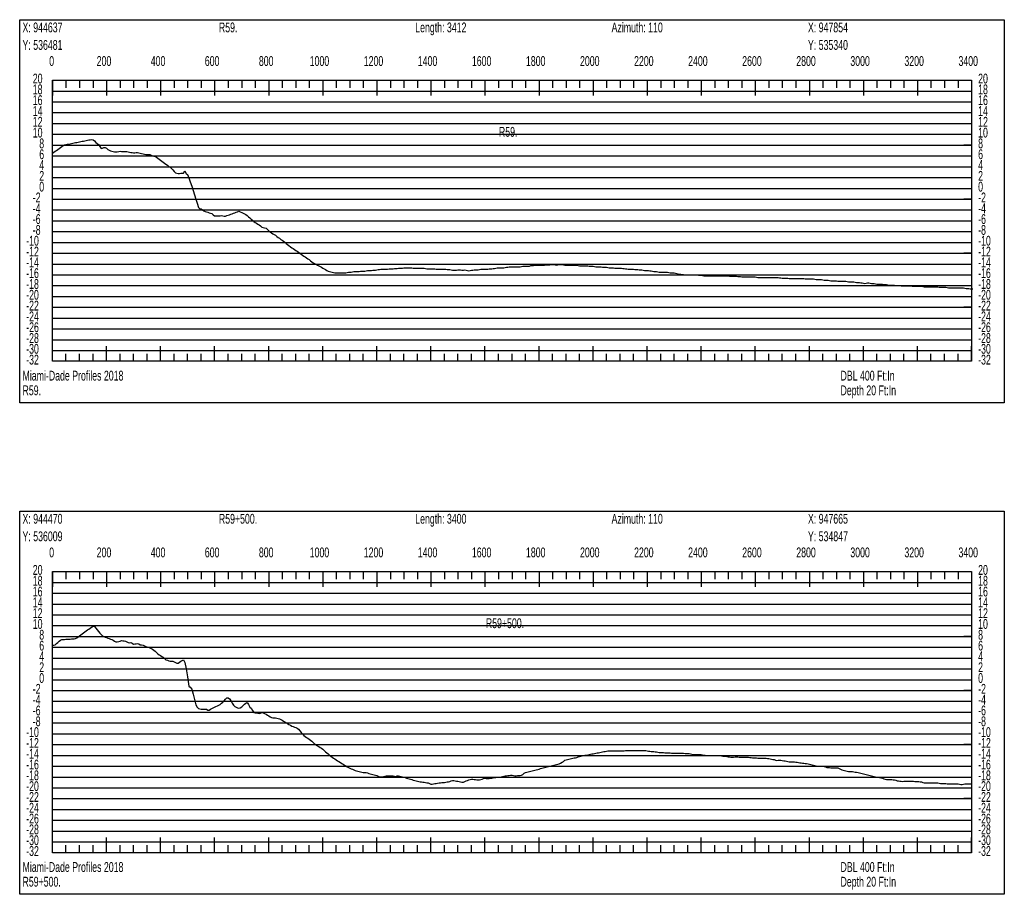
# Model space of a CAD drawing. Header units: feet. Extents: x 1 to 30, y -268 to -1.
# Tile 38 of 94: x 11 to 20, y -159 to -151. Entities that reach past the tile are written whole.
import ezdxf

# ---------------------------------------------------------------- set-up
doc = ezdxf.new("R2010")
doc.units = ezdxf.units.FT
doc.header["$MEASUREMENT"] = 0
doc.layers.add('LABELS', color=7, linetype='Continuous')
doc.layers.add('XSECTION', color=7, linetype='Continuous')

msp = doc.modelspace()

# ---------------------------------------------------------------- linework, layer by layer
at = {"layer": 'XSECTION', "color": 0, "linetype": 'Continuous'}
for points in [[(11.106, -150.985), (20.212, -150.985), (20.212, -154.53), (11.106, -154.53), (11.106, -150.985)], [(11.409, -151.545), (19.909, -151.545), (19.909, -154.145), (11.409, -154.145), (11.409, -151.545)], [(11.409, -151.545), (11.409, -151.686)], [(11.409, -151.545), (11.409, -151.686)], [(11.409, -151.545), (11.409, -151.615)], [(11.409, -151.545), (11.409, -151.615)], [(11.534, -151.545), (11.534, -151.615)], [(11.659, -151.545), (11.659, -151.615)], [(11.784, -151.545), (11.784, -151.615)], [(11.909, -151.545), (11.909, -151.686)], [(11.909, -151.545), (11.909, -151.615)], [(12.034, -151.545), (12.034, -151.615)], [(12.159, -151.545), (12.159, -151.615)], [(12.284, -151.545), (12.284, -151.615)], [(12.409, -151.545), (12.409, -151.686)], [(12.409, -151.545), (12.409, -151.615)], [(12.534, -151.545), (12.534, -151.615)], [(12.659, -151.545), (12.659, -151.615)], [(12.784, -151.545), (12.784, -151.615)], [(12.909, -151.545), (12.909, -151.686)], [(12.909, -151.545), (12.909, -151.615)], [(13.034, -151.545), (13.034, -151.615)], [(13.159, -151.545), (13.159, -151.615)], [(13.284, -151.545), (13.284, -151.615)], [(13.409, -151.545), (13.409, -151.686)], [(13.409, -151.545), (13.409, -151.615)], [(13.534, -151.545), (13.534, -151.615)], [(13.659, -151.545), (13.659, -151.615)], [(13.784, -151.545), (13.784, -151.615)], [(13.909, -151.545), (13.909, -151.686)], [(13.909, -151.545), (13.909, -151.615)], [(14.034, -151.545), (14.034, -151.615)], [(14.159, -151.545), (14.159, -151.615)], [(14.284, -151.545), (14.284, -151.615)], [(14.409, -151.545), (14.409, -151.686)], [(14.409, -151.545), (14.409, -151.615)], [(14.534, -151.545), (14.534, -151.615)], [(14.659, -151.545), (14.659, -151.615)], [(14.784, -151.545), (14.784, -151.615)], [(14.909, -151.545), (14.909, -151.686)], [(14.909, -151.545), (14.909, -151.615)], [(15.034, -151.545), (15.034, -151.615)], [(15.159, -151.545), (15.159, -151.615)], [(15.284, -151.545), (15.284, -151.615)], [(15.409, -151.545), (15.409, -151.686)], [(15.409, -151.545), (15.409, -151.615)], [(15.534, -151.545), (15.534, -151.615)], [(15.659, -151.545), (15.659, -151.615)], [(15.784, -151.545), (15.784, -151.615)], [(15.909, -151.545), (15.909, -151.686)], [(15.909, -151.545), (15.909, -151.615)], [(16.034, -151.545), (16.034, -151.615)], [(16.159, -151.545), (16.159, -151.615)], [(16.284, -151.545), (16.284, -151.615)], [(16.409, -151.545), (16.409, -151.686)], [(16.409, -151.545), (16.409, -151.615)], [(16.534, -151.545), (16.534, -151.615)], [(16.659, -151.545), (16.659, -151.615)], [(16.784, -151.545), (16.784, -151.615)], [(16.909, -151.545), (16.909, -151.686)], [(16.909, -151.545), (16.909, -151.615)], [(17.034, -151.545), (17.034, -151.615)], [(17.159, -151.545), (17.159, -151.615)], [(17.284, -151.545), (17.284, -151.615)], [(17.409, -151.545), (17.409, -151.686)], [(17.409, -151.545), (17.409, -151.615)], [(17.534, -151.545), (17.534, -151.615)], [(17.659, -151.545), (17.659, -151.615)], [(17.784, -151.545), (17.784, -151.615)], [(17.909, -151.545), (17.909, -151.686)], [(17.909, -151.545), (17.909, -151.615)], [(18.034, -151.545), (18.034, -151.615)], [(18.159, -151.545), (18.159, -151.615)], [(18.284, -151.545), (18.284, -151.615)], [(18.409, -151.545), (18.409, -151.686)], [(18.409, -151.545), (18.409, -151.615)], [(18.534, -151.545), (18.534, -151.615)], [(18.659, -151.545), (18.659, -151.615)], [(18.784, -151.545), (18.784, -151.615)], [(18.909, -151.545), (18.909, -151.686)], [(18.909, -151.545), (18.909, -151.615)], [(19.034, -151.545), (19.034, -151.615)], [(19.159, -151.545), (19.159, -151.615)], [(19.284, -151.545), (19.284, -151.615)], [(19.409, -151.545), (19.409, -151.686)], [(19.409, -151.545), (19.409, -151.615)], [(19.534, -151.545), (19.534, -151.615)], [(19.659, -151.545), (19.659, -151.615)], [(19.784, -151.545), (19.784, -151.615)], [(19.909, -151.545), (19.909, -151.686)], [(19.909, -151.545), (19.909, -151.615)], [(11.409, -152.145), (11.479, -152.145)], [(19.909, -152.145), (19.839, -152.145)], [(11.409, -152.645), (11.479, -152.645)], [(19.909, -152.645), (19.839, -152.645)], [(11.409, -153.145), (11.479, -153.145)], [(19.909, -153.145), (19.839, -153.145)], [(11.409, -153.645), (11.479, -153.645)], [(19.909, -153.645), (19.839, -153.645)], [(11.409, -154.145), (11.409, -154.004)], [(11.409, -154.145), (11.409, -154.004)], [(11.909, -154.145), (11.909, -154.004)], [(12.409, -154.145), (12.409, -154.004)], [(12.909, -154.145), (12.909, -154.004)], [(13.409, -154.145), (13.409, -154.004)], [(13.909, -154.145), (13.909, -154.004)], [(14.409, -154.145), (14.409, -154.004)], [(14.909, -154.145), (14.909, -154.004)], [(15.409, -154.145), (15.409, -154.004)], [(15.909, -154.145), (15.909, -154.004)], [(16.409, -154.145), (16.409, -154.004)], [(16.909, -154.145), (16.909, -154.004)], [(17.409, -154.145), (17.409, -154.004)], [(17.909, -154.145), (17.909, -154.004)], [(18.409, -154.145), (18.409, -154.004)], [(18.909, -154.145), (18.909, -154.004)], [(19.409, -154.145), (19.409, -154.004)], [(19.909, -154.145), (19.909, -154.004)], [(11.409, -154.145), (11.409, -154.075)], [(11.409, -154.145), (11.409, -154.075)], [(11.534, -154.145), (11.534, -154.075)], [(11.659, -154.145), (11.659, -154.075)], [(11.784, -154.145), (11.784, -154.075)], [(11.909, -154.145), (11.909, -154.075)], [(12.034, -154.145), (12.034, -154.075)], [(12.159, -154.145), (12.159, -154.075)], [(12.284, -154.145), (12.284, -154.075)], [(12.409, -154.145), (12.409, -154.075)], [(12.534, -154.145), (12.534, -154.075)], [(12.659, -154.145), (12.659, -154.075)], [(12.784, -154.145), (12.784, -154.075)], [(12.909, -154.145), (12.909, -154.075)], [(13.034, -154.145), (13.034, -154.075)], [(13.159, -154.145), (13.159, -154.075)], [(13.284, -154.145), (13.284, -154.075)], [(13.409, -154.145), (13.409, -154.075)], [(13.534, -154.145), (13.534, -154.075)], [(13.659, -154.145), (13.659, -154.075)], [(13.784, -154.145), (13.784, -154.075)], [(13.909, -154.145), (13.909, -154.075)], [(14.034, -154.145), (14.034, -154.075)], [(14.159, -154.145), (14.159, -154.075)], [(14.284, -154.145), (14.284, -154.075)], [(14.409, -154.145), (14.409, -154.075)], [(14.534, -154.145), (14.534, -154.075)], [(14.659, -154.145), (14.659, -154.075)], [(14.784, -154.145), (14.784, -154.075)], [(14.909, -154.145), (14.909, -154.075)], [(15.034, -154.145), (15.034, -154.075)], [(15.159, -154.145), (15.159, -154.075)], [(15.284, -154.145), (15.284, -154.075)], [(15.409, -154.145), (15.409, -154.075)], [(15.534, -154.145), (15.534, -154.075)], [(15.659, -154.145), (15.659, -154.075)], [(15.784, -154.145), (15.784, -154.075)], [(15.909, -154.145), (15.909, -154.075)], [(16.034, -154.145), (16.034, -154.075)], [(16.159, -154.145), (16.159, -154.075)], [(16.284, -154.145), (16.284, -154.075)], [(16.409, -154.145), (16.409, -154.075)], [(16.534, -154.145), (16.534, -154.075)], [(16.659, -154.145), (16.659, -154.075)], [(16.784, -154.145), (16.784, -154.075)], [(16.909, -154.145), (16.909, -154.075)], [(17.034, -154.145), (17.034, -154.075)], [(17.159, -154.145), (17.159, -154.075)], [(17.284, -154.145), (17.284, -154.075)], [(17.409, -154.145), (17.409, -154.075)], [(17.534, -154.145), (17.534, -154.075)], [(17.659, -154.145), (17.659, -154.075)], [(17.784, -154.145), (17.784, -154.075)], [(17.909, -154.145), (17.909, -154.075)], [(18.034, -154.145), (18.034, -154.075)], [(18.159, -154.145), (18.159, -154.075)], [(18.284, -154.145), (18.284, -154.075)], [(18.409, -154.145), (18.409, -154.075)], [(18.534, -154.145), (18.534, -154.075)], [(18.659, -154.145), (18.659, -154.075)], [(18.784, -154.145), (18.784, -154.075)], [(18.909, -154.145), (18.909, -154.075)], [(19.034, -154.145), (19.034, -154.075)], [(19.159, -154.145), (19.159, -154.075)], [(19.284, -154.145), (19.284, -154.075)], [(19.409, -154.145), (19.409, -154.075)], [(19.534, -154.145), (19.534, -154.075)], [(19.659, -154.145), (19.659, -154.075)], [(19.784, -154.145), (19.784, -154.075)], [(19.909, -154.145), (19.909, -154.075)], [(11.106, -155.53), (20.212, -155.53), (20.212, -159.075), (11.106, -159.075), (11.106, -155.53)], [(11.409, -156.09), (19.909, -156.09), (19.909, -158.69), (11.409, -158.69), (11.409, -156.09)], [(11.409, -156.09), (11.409, -156.231)], [(11.409, -156.09), (11.409, -156.231)], [(11.409, -156.09), (11.409, -156.16)], [(11.409, -156.09), (11.409, -156.16)], [(11.534, -156.09), (11.534, -156.16)], [(11.659, -156.09), (11.659, -156.16)], [(11.784, -156.09), (11.784, -156.16)], [(11.909, -156.09), (11.909, -156.231)], [(11.909, -156.09), (11.909, -156.16)], [(12.034, -156.09), (12.034, -156.16)], [(12.159, -156.09), (12.159, -156.16)], [(12.284, -156.09), (12.284, -156.16)], [(12.409, -156.09), (12.409, -156.231)], [(12.409, -156.09), (12.409, -156.16)], [(12.534, -156.09), (12.534, -156.16)], [(12.659, -156.09), (12.659, -156.16)], [(12.784, -156.09), (12.784, -156.16)], [(12.909, -156.09), (12.909, -156.231)], [(12.909, -156.09), (12.909, -156.16)], [(13.034, -156.09), (13.034, -156.16)], [(13.159, -156.09), (13.159, -156.16)], [(13.284, -156.09), (13.284, -156.16)], [(13.409, -156.09), (13.409, -156.231)], [(13.409, -156.09), (13.409, -156.16)], [(13.534, -156.09), (13.534, -156.16)], [(13.659, -156.09), (13.659, -156.16)], [(13.784, -156.09), (13.784, -156.16)], [(13.909, -156.09), (13.909, -156.231)], [(13.909, -156.09), (13.909, -156.16)], [(14.034, -156.09), (14.034, -156.16)], [(14.159, -156.09), (14.159, -156.16)], [(14.284, -156.09), (14.284, -156.16)], [(14.409, -156.09), (14.409, -156.231)], [(14.409, -156.09), (14.409, -156.16)], [(14.534, -156.09), (14.534, -156.16)], [(14.659, -156.09), (14.659, -156.16)], [(14.784, -156.09), (14.784, -156.16)], [(14.909, -156.09), (14.909, -156.231)], [(14.909, -156.09), (14.909, -156.16)], [(15.034, -156.09), (15.034, -156.16)], [(15.159, -156.09), (15.159, -156.16)], [(15.284, -156.09), (15.284, -156.16)], [(15.409, -156.09), (15.409, -156.231)], [(15.409, -156.09), (15.409, -156.16)], [(15.534, -156.09), (15.534, -156.16)], [(15.659, -156.09), (15.659, -156.16)], [(15.784, -156.09), (15.784, -156.16)], [(15.909, -156.09), (15.909, -156.231)], [(15.909, -156.09), (15.909, -156.16)], [(16.034, -156.09), (16.034, -156.16)], [(16.159, -156.09), (16.159, -156.16)], [(16.284, -156.09), (16.284, -156.16)], [(16.409, -156.09), (16.409, -156.231)], [(16.409, -156.09), (16.409, -156.16)], [(16.534, -156.09), (16.534, -156.16)], [(16.659, -156.09), (16.659, -156.16)], [(16.784, -156.09), (16.784, -156.16)], [(16.909, -156.09), (16.909, -156.231)], [(16.909, -156.09), (16.909, -156.16)], [(17.034, -156.09), (17.034, -156.16)], [(17.159, -156.09), (17.159, -156.16)], [(17.284, -156.09), (17.284, -156.16)], [(17.409, -156.09), (17.409, -156.231)], [(17.409, -156.09), (17.409, -156.16)], [(17.534, -156.09), (17.534, -156.16)], [(17.659, -156.09), (17.659, -156.16)], [(17.784, -156.09), (17.784, -156.16)], [(17.909, -156.09), (17.909, -156.231)], [(17.909, -156.09), (17.909, -156.16)], [(18.034, -156.09), (18.034, -156.16)], [(18.159, -156.09), (18.159, -156.16)], [(18.284, -156.09), (18.284, -156.16)], [(18.409, -156.09), (18.409, -156.231)], [(18.409, -156.09), (18.409, -156.16)], [(18.534, -156.09), (18.534, -156.16)], [(18.659, -156.09), (18.659, -156.16)], [(18.784, -156.09), (18.784, -156.16)], [(18.909, -156.09), (18.909, -156.231)], [(18.909, -156.09), (18.909, -156.16)], [(19.034, -156.09), (19.034, -156.16)], [(19.159, -156.09), (19.159, -156.16)], [(19.284, -156.09), (19.284, -156.16)], [(19.409, -156.09), (19.409, -156.231)], [(19.409, -156.09), (19.409, -156.16)], [(19.534, -156.09), (19.534, -156.16)], [(19.659, -156.09), (19.659, -156.16)], [(19.784, -156.09), (19.784, -156.16)], [(19.909, -156.09), (19.909, -156.231)], [(19.909, -156.09), (19.909, -156.16)], [(11.409, -156.69), (11.479, -156.69)], [(19.909, -156.69), (19.839, -156.69)], [(11.409, -157.19), (11.479, -157.19)], [(19.909, -157.19), (19.839, -157.19)], [(11.409, -157.69), (11.479, -157.69)], [(19.909, -157.69), (19.839, -157.69)], [(11.409, -158.19), (11.479, -158.19)], [(19.909, -158.19), (19.839, -158.19)], [(11.409, -158.69), (11.409, -158.549)], [(11.409, -158.69), (11.409, -158.549)], [(11.409, -158.69), (11.409, -158.62)], [(11.409, -158.69), (11.409, -158.62)], [(11.534, -158.69), (11.534, -158.62)], [(11.659, -158.69), (11.659, -158.62)], [(11.784, -158.69), (11.784, -158.62)], [(11.909, -158.69), (11.909, -158.549)], [(11.909, -158.69), (11.909, -158.62)], [(12.034, -158.69), (12.034, -158.62)], [(12.159, -158.69), (12.159, -158.62)], [(12.284, -158.69), (12.284, -158.62)], [(12.409, -158.69), (12.409, -158.549)], [(12.409, -158.69), (12.409, -158.62)], [(12.534, -158.69), (12.534, -158.62)], [(12.659, -158.69), (12.659, -158.62)], [(12.784, -158.69), (12.784, -158.62)], [(12.909, -158.69), (12.909, -158.549)], [(12.909, -158.69), (12.909, -158.62)], [(13.034, -158.69), (13.034, -158.62)], [(13.159, -158.69), (13.159, -158.62)], [(13.284, -158.69), (13.284, -158.62)], [(13.409, -158.69), (13.409, -158.549)], [(13.409, -158.69), (13.409, -158.62)], [(13.534, -158.69), (13.534, -158.62)], [(13.659, -158.69), (13.659, -158.62)], [(13.784, -158.69), (13.784, -158.62)], [(13.909, -158.69), (13.909, -158.549)], [(13.909, -158.69), (13.909, -158.62)], [(14.034, -158.69), (14.034, -158.62)], [(14.159, -158.69), (14.159, -158.62)], [(14.284, -158.69), (14.284, -158.62)], [(14.409, -158.69), (14.409, -158.549)], [(14.409, -158.69), (14.409, -158.62)], [(14.534, -158.69), (14.534, -158.62)], [(14.659, -158.69), (14.659, -158.62)], [(14.784, -158.69), (14.784, -158.62)], [(14.909, -158.69), (14.909, -158.549)], [(14.909, -158.69), (14.909, -158.62)], [(15.034, -158.69), (15.034, -158.62)], [(15.159, -158.69), (15.159, -158.62)], [(15.284, -158.69), (15.284, -158.62)], [(15.409, -158.69), (15.409, -158.549)], [(15.409, -158.69), (15.409, -158.62)], [(15.534, -158.69), (15.534, -158.62)], [(15.659, -158.69), (15.659, -158.62)], [(15.784, -158.69), (15.784, -158.62)], [(15.909, -158.69), (15.909, -158.549)], [(15.909, -158.69), (15.909, -158.62)], [(16.034, -158.69), (16.034, -158.62)], [(16.159, -158.69), (16.159, -158.62)], [(16.284, -158.69), (16.284, -158.62)], [(16.409, -158.69), (16.409, -158.549)], [(16.409, -158.69), (16.409, -158.62)], [(16.534, -158.69), (16.534, -158.62)], [(16.659, -158.69), (16.659, -158.62)], [(16.784, -158.69), (16.784, -158.62)], [(16.909, -158.69), (16.909, -158.549)], [(16.909, -158.69), (16.909, -158.62)], [(17.034, -158.69), (17.034, -158.62)], [(17.159, -158.69), (17.159, -158.62)], [(17.284, -158.69), (17.284, -158.62)], [(17.409, -158.69), (17.409, -158.549)], [(17.409, -158.69), (17.409, -158.62)], [(17.534, -158.69), (17.534, -158.62)], [(17.659, -158.69), (17.659, -158.62)], [(17.784, -158.69), (17.784, -158.62)], [(17.909, -158.69), (17.909, -158.549)], [(17.909, -158.69), (17.909, -158.62)], [(18.034, -158.69), (18.034, -158.62)], [(18.159, -158.69), (18.159, -158.62)], [(18.284, -158.69), (18.284, -158.62)], [(18.409, -158.69), (18.409, -158.549)], [(18.409, -158.69), (18.409, -158.62)], [(18.534, -158.69), (18.534, -158.62)], [(18.659, -158.69), (18.659, -158.62)], [(18.784, -158.69), (18.784, -158.62)], [(18.909, -158.69), (18.909, -158.549)], [(18.909, -158.69), (18.909, -158.62)], [(19.034, -158.69), (19.034, -158.62)], [(19.159, -158.69), (19.159, -158.62)], [(19.284, -158.69), (19.284, -158.62)], [(19.409, -158.69), (19.409, -158.549)], [(19.409, -158.69), (19.409, -158.62)], [(19.534, -158.69), (19.534, -158.62)], [(19.659, -158.69), (19.659, -158.62)], [(19.784, -158.69), (19.784, -158.62)], [(19.909, -158.69), (19.909, -158.549)], [(19.909, -158.69), (19.909, -158.62)]]:
    msp.add_lwpolyline(points, dxfattribs=at)
at = {"layer": 'XSECTION', "color": 0}
for points in [[(11.409, -151.645), (19.909, -151.645)], [(11.409, -151.745), (19.909, -151.745)], [(11.409, -151.845), (19.909, -151.845)], [(11.409, -151.945), (19.909, -151.945)], [(11.409, -152.045), (19.909, -152.045)], [(11.409, -152.145), (19.909, -152.145)], [(11.409, -152.245), (19.909, -152.245)], [(11.409, -152.345), (19.909, -152.345)], [(11.409, -152.445), (19.909, -152.445)], [(11.409, -152.545), (19.909, -152.545)], [(11.409, -152.645), (19.909, -152.645)], [(11.409, -152.745), (19.909, -152.745)], [(11.409, -152.845), (19.909, -152.845)], [(11.409, -152.945), (19.909, -152.945)], [(11.409, -153.045), (19.909, -153.045)], [(11.409, -153.145), (19.909, -153.145)], [(11.409, -153.245), (19.909, -153.245)], [(11.409, -153.345), (19.909, -153.345)], [(11.409, -153.445), (19.909, -153.445)], [(11.409, -153.545), (19.909, -153.545)], [(11.409, -153.645), (19.909, -153.645)], [(11.409, -153.745), (19.909, -153.745)], [(11.409, -153.845), (19.909, -153.845)], [(11.409, -153.945), (19.909, -153.945)], [(11.409, -154.045), (19.909, -154.045)], [(11.409, -156.19), (19.909, -156.19)], [(11.409, -156.29), (19.909, -156.29)], [(11.409, -156.39), (19.909, -156.39)], [(11.409, -156.49), (19.909, -156.49)], [(11.409, -156.59), (19.909, -156.59)], [(11.409, -156.69), (19.909, -156.69)], [(11.409, -156.79), (19.909, -156.79)], [(11.409, -156.89), (19.909, -156.89)], [(11.409, -156.99), (19.909, -156.99)], [(11.409, -157.09), (19.909, -157.09)], [(11.409, -157.19), (19.909, -157.19)], [(11.409, -157.29), (19.909, -157.29)], [(11.409, -157.39), (19.909, -157.39)], [(11.409, -157.49), (19.909, -157.49)], [(11.409, -157.59), (19.909, -157.59)], [(11.409, -157.69), (19.909, -157.69)], [(11.409, -157.79), (19.909, -157.79)], [(11.409, -157.89), (19.909, -157.89)], [(11.409, -157.99), (19.909, -157.99)], [(11.409, -158.09), (19.909, -158.09)], [(11.409, -158.19), (19.909, -158.19)], [(11.409, -158.29), (19.909, -158.29)], [(11.409, -158.39), (19.909, -158.39)], [(11.409, -158.49), (19.909, -158.49)], [(11.409, -158.59), (19.909, -158.59)]]:
    msp.add_lwpolyline(points, dxfattribs=at)
at = {"layer": 'XSECTION', "color": 5, "linetype": 'Continuous'}
for points in [[(11.409, -152.221), (11.4215, -152.2115), (11.434, -152.2025), (11.4465, -152.1935), (11.459, -152.1845), (11.4715, -152.1755), (11.484, -152.1665), (11.4965, -152.1575), (11.509, -152.1485), (11.5215, -152.143), (11.534, -152.1405), (11.5465, -152.1375), (11.559, -152.135), (11.5715, -152.1325), (11.584, -152.13), (11.5965, -152.1275), (11.609, -152.125), (11.6215, -152.1225), (11.634, -152.12), (11.6465, -152.1175), (11.659, -152.115), (11.6715, -152.1125), (11.684, -152.11), (11.6965, -152.1075), (11.709, -152.105), (11.7215, -152.1025), (11.734, -152.1), (11.7465, -152.0975), (11.759, -152.095), (11.7715, -152.0925), (11.784, -152.096), (11.7965, -152.1065), (11.809, -152.1195), (11.8215, -152.129), (11.834, -152.141), (11.8465, -152.159), (11.859, -152.1765), (11.8715, -152.1735), (11.884, -152.1665), (11.8965, -152.1685), (11.909, -152.173), (11.9215, -152.185), (11.934, -152.193), (11.9465, -152.197), (11.959, -152.2005), (11.9715, -152.2035), (11.984, -152.2065), (11.9965, -152.2085), (12.009, -152.206), (12.0215, -152.2035), (12.034, -152.202), (12.0465, -152.203), (12.059, -152.2035), (12.0715, -152.204), (12.084, -152.204), (12.0965, -152.205), (12.109, -152.2075), (12.1215, -152.21), (12.134, -152.212), (12.1465, -152.214), (12.159, -152.2155), (12.1715, -152.216), (12.184, -152.215), (12.1965, -152.2135), (12.209, -152.2155), (12.2215, -152.2185), (12.234, -152.2215), (12.2465, -152.2245), (12.259, -152.228), (12.2715, -152.231), (12.284, -152.2325), (12.2965, -152.231), (12.309, -152.2315), (12.3215, -152.2385), (12.334, -152.244), (12.3465, -152.2485), (12.359, -152.249), (12.3715, -152.2575), (12.384, -152.2665), (12.3965, -152.276), (12.409, -152.2855), (12.4215, -152.2945), (12.434, -152.304), (12.4465, -152.313), (12.459, -152.3225), (12.4715, -152.332), (12.484, -152.3415), (12.4965, -152.3495), (12.509, -152.3615), (12.5215, -152.375), (12.534, -152.3895), (12.5465, -152.4025), (12.559, -152.405), (12.5715, -152.408), (12.584, -152.4075), (12.5965, -152.406), (12.609, -152.405), (12.6215, -152.4035), (12.634, -152.3845), (12.6465, -152.4095), (12.659, -152.418), (12.6715, -152.4465), (12.684, -152.486), (12.6965, -152.5255), (12.709, -152.565), (12.7215, -152.6045), (12.734, -152.644), (12.7465, -152.6835), (12.759, -152.723), (12.7715, -152.7335), (12.784, -152.734), (12.7965, -152.744), (12.809, -152.7535), (12.8215, -152.758), (12.834, -152.762), (12.8465, -152.766), (12.859, -152.77), (12.8715, -152.774), (12.884, -152.778), (12.8965, -152.79), (12.909, -152.7995), (12.9215, -152.799), (12.934, -152.7985), (12.9465, -152.7985), (12.959, -152.798), (12.9715, -152.7975), (12.984, -152.8), (12.9965, -152.8015), (13.009, -152.8015), (13.0215, -152.7975), (13.034, -152.793), (13.0465, -152.7885), (13.059, -152.784), (13.0715, -152.7795), (13.084, -152.7745), (13.0965, -152.77), (13.109, -152.7655), (13.1215, -152.761), (13.134, -152.7575), (13.1465, -152.7635), (13.159, -152.7695), (13.1715, -152.7755), (13.184, -152.7815), (13.1965, -152.788), (13.209, -152.7965), (13.2215, -152.808), (13.234, -152.8185), (13.2465, -152.8295), (13.259, -152.84), (13.2715, -152.8515), (13.284, -152.8595), (13.2965, -152.868), (13.309, -152.876), (13.3215, -152.884), (13.334, -152.893), (13.3465, -152.903), (13.359, -152.907), (13.3715, -152.9105), (13.384, -152.914), (13.3965, -152.927), (13.409, -152.938), (13.4215, -152.947), (13.434, -152.9565), (13.4465, -152.965), (13.459, -152.972), (13.4715, -152.979), (13.484, -152.989), (13.4965, -152.9995), (13.509, -153.0065), (13.5215, -153.017), (13.534, -153.0255), (13.5465, -153.033), (13.559, -153.0435), (13.5715, -153.054), (13.584, -153.064), (13.5965, -153.0745), (13.609, -153.085), (13.6215, -153.094), (13.634, -153.101), (13.6465, -153.111), (13.659, -153.12), (13.6715, -153.1265), (13.684, -153.1365), (13.6965, -153.1455), (13.709, -153.1525), (13.7215, -153.1625), (13.734, -153.1715), (13.7465, -153.1785), (13.759, -153.1885), (13.7715, -153.197), (13.784, -153.2045), (13.7965, -153.215), (13.809, -153.225), (13.8215, -153.2345), (13.834, -153.241), (13.8465, -153.2475), (13.859, -153.2545), (13.8715, -153.2615), (13.884, -153.2685), (13.8965, -153.2755), (13.909, -153.2825), (13.9215, -153.2895), (13.934, -153.2965), (13.9465, -153.3035), (13.959, -153.3105), (13.9715, -153.3135), (13.984, -153.317), (13.9965, -153.3205), (14.009, -153.324), (14.0215, -153.3255), (14.034, -153.3255), (14.0465, -153.3255), (14.059, -153.3255), (14.0715, -153.3255), (14.084, -153.3255), (14.0965, -153.3255), (14.109, -153.3255), (14.1215, -153.3255), (14.134, -153.322), (14.1465, -153.3205), (14.159, -153.3205), (14.1715, -153.3205), (14.184, -153.318), (14.1965, -153.3155), (14.209, -153.315), (14.2215, -153.315), (14.234, -153.315), (14.2465, -153.315), (14.259, -153.312), (14.2715, -153.31), (14.284, -153.31), (14.2965, -153.31), (14.309, -153.3075), (14.3215, -153.3055), (14.334, -153.3055), (14.3465, -153.3055), (14.359, -153.3035), (14.3715, -153.301), (14.384, -153.3015), (14.3965, -153.3015), (14.409, -153.3), (14.4215, -153.297), (14.434, -153.2955), (14.4465, -153.294), (14.459, -153.2925), (14.4715, -153.293), (14.484, -153.293), (14.4965, -153.2935), (14.509, -153.2935), (14.5215, -153.2905), (14.534, -153.289), (14.5465, -153.289), (14.559, -153.288), (14.5715, -153.2875), (14.584, -153.2865), (14.5965, -153.2855), (14.609, -153.2845), (14.6215, -153.284), (14.634, -153.283), (14.6465, -153.282), (14.659, -153.281), (14.6715, -153.28), (14.684, -153.2795), (14.6965, -153.279), (14.709, -153.279), (14.7215, -153.279), (14.734, -153.281), (14.7465, -153.284), (14.759, -153.2835), (14.7715, -153.2835), (14.784, -153.2835), (14.7965, -153.2835), (14.809, -153.2835), (14.8215, -153.2835), (14.834, -153.2835), (14.8465, -153.2835), (14.859, -153.285), (14.8715, -153.288), (14.884, -153.288), (14.8965, -153.288), (14.909, -153.288), (14.9215, -153.288), (14.934, -153.288), (14.9465, -153.289), (14.959, -153.2915), (14.9715, -153.2925), (14.984, -153.2925), (14.9965, -153.292), (15.009, -153.2925), (15.0215, -153.292), (15.034, -153.292), (15.0465, -153.294), (15.059, -153.297), (15.0715, -153.297), (15.084, -153.297), (15.0965, -153.2975), (15.109, -153.301), (15.1215, -153.302), (15.134, -153.302), (15.1465, -153.302), (15.159, -153.299), (15.1715, -153.298), (15.184, -153.3), (15.1965, -153.3015), (15.209, -153.3005), (15.2215, -153.298), (15.234, -153.3015), (15.2465, -153.305), (15.259, -153.307), (15.2715, -153.304), (15.284, -153.3025), (15.2965, -153.302), (15.309, -153.298), (15.3215, -153.2975), (15.334, -153.2975), (15.3465, -153.2975), (15.359, -153.295), (15.3715, -153.2925), (15.384, -153.2925), (15.3965, -153.2925), (15.409, -153.2925), (15.4215, -153.2925), (15.434, -153.2915), (15.4465, -153.2905), (15.459, -153.2895), (15.4715, -153.2885), (15.484, -153.2875), (15.4965, -153.2855), (15.509, -153.282), (15.5215, -153.2815), (15.534, -153.281), (15.5465, -153.281), (15.559, -153.281), (15.5715, -153.2805), (15.584, -153.2805), (15.5965, -153.2785), (15.609, -153.275), (15.6215, -153.275), (15.634, -153.2725), (15.6465, -153.27), (15.659, -153.27), (15.6715, -153.27), (15.684, -153.27), (15.6965, -153.27), (15.709, -153.27), (15.7215, -153.27), (15.734, -153.27), (15.7465, -153.267), (15.759, -153.265), (15.7715, -153.265), (15.784, -153.265), (15.7965, -153.265), (15.809, -153.265), (15.8215, -153.2635), (15.834, -153.26), (15.8465, -153.26), (15.859, -153.2575), (15.8715, -153.255), (15.884, -153.255), (15.8965, -153.255), (15.909, -153.2555), (15.9215, -153.2555), (15.934, -153.2555), (15.9465, -153.2555), (15.959, -153.2545), (15.9715, -153.254), (15.984, -153.253), (15.9965, -153.252), (16.009, -153.2515), (16.0215, -153.2505), (16.034, -153.2505), (16.0465, -153.2505), (16.059, -153.2515), (16.0715, -153.255), (16.084, -153.2525), (16.0965, -153.2505), (16.109, -153.2505), (16.1215, -153.2505), (16.134, -153.253), (16.1465, -153.2555), (16.159, -153.2555), (16.1715, -153.2555), (16.184, -153.256), (16.1965, -153.256), (16.209, -153.256), (16.2215, -153.256), (16.234, -153.256), (16.2465, -153.256), (16.259, -153.256), (16.2715, -153.259), (16.284, -153.261), (16.2965, -153.261), (16.309, -153.261), (16.3215, -153.261), (16.334, -153.261), (16.3465, -153.261), (16.359, -153.263), (16.3715, -153.266), (16.384, -153.266), (16.3965, -153.266), (16.409, -153.266), (16.4215, -153.269), (16.434, -153.2705), (16.4465, -153.2705), (16.459, -153.2705), (16.4715, -153.2705), (16.484, -153.2705), (16.4965, -153.274), (16.509, -153.275), (16.5215, -153.275), (16.534, -153.275), (16.5465, -153.277), (16.559, -153.28), (16.5715, -153.28), (16.584, -153.2795), (16.5965, -153.2805), (16.609, -153.284), (16.6215, -153.2845), (16.634, -153.284), (16.6465, -153.284), (16.659, -153.284), (16.6715, -153.2845), (16.684, -153.286), (16.6965, -153.2875), (16.709, -153.289), (16.7215, -153.2905), (16.734, -153.292), (16.7465, -153.2935), (16.759, -153.2935), (16.7715, -153.2935), (16.784, -153.2935), (16.7965, -153.295), (16.809, -153.296), (16.8215, -153.297), (16.834, -153.298), (16.8465, -153.299), (16.859, -153.299), (16.8715, -153.302), (16.884, -153.304), (16.8965, -153.304), (16.909, -153.3045), (16.9215, -153.305), (16.934, -153.3085), (16.9465, -153.3095), (16.959, -153.31), (16.9715, -153.313), (16.984, -153.3145), (16.9965, -153.3145), (17.009, -153.3175), (17.0215, -153.32), (17.034, -153.32), (17.0465, -153.32), (17.059, -153.32), (17.0715, -153.32), (17.084, -153.32), (17.0965, -153.321), (17.109, -153.324), (17.1215, -153.325), (17.134, -153.3255), (17.1465, -153.3255), (17.159, -153.3265), (17.1715, -153.33), (17.184, -153.333), (17.1965, -153.3355), (17.209, -153.3375), (17.2215, -153.339), (17.234, -153.3405), (17.2465, -153.342), (17.259, -153.344), (17.2715, -153.3455), (17.284, -153.3455), (17.2965, -153.3455), (17.309, -153.345), (17.3215, -153.345), (17.334, -153.345), (17.3465, -153.345), (17.359, -153.345), (17.3715, -153.3455), (17.384, -153.347), (17.3965, -153.348), (17.409, -153.349), (17.4215, -153.35), (17.434, -153.353), (17.4465, -153.355), (17.459, -153.355), (17.4715, -153.3545), (17.484, -153.3545), (17.4965, -153.3545), (17.509, -153.3545), (17.5215, -153.3545), (17.534, -153.354), (17.5465, -153.354), (17.559, -153.354), (17.5715, -153.354), (17.584, -153.354), (17.5965, -153.354), (17.609, -153.354), (17.6215, -153.3535), (17.634, -153.3535), (17.6465, -153.3535), (17.659, -153.3555), (17.6715, -153.3585), (17.684, -153.3585), (17.6965, -153.3585), (17.709, -153.3585), (17.7215, -153.3585), (17.734, -153.3585), (17.7465, -153.3595), (17.759, -153.36), (17.7715, -153.361), (17.784, -153.362), (17.7965, -153.3625), (17.809, -153.3635), (17.8215, -153.3635), (17.834, -153.3635), (17.8465, -153.3635), (17.859, -153.3635), (17.8715, -153.3635), (17.884, -153.3635), (17.8965, -153.364), (17.909, -153.364), (17.9215, -153.367), (17.934, -153.369), (17.9465, -153.369), (17.959, -153.369), (17.9715, -153.369), (17.984, -153.369), (17.9965, -153.369), (18.009, -153.369), (18.0215, -153.3695), (18.034, -153.3695), (18.0465, -153.3695), (18.059, -153.3695), (18.0715, -153.3695), (18.084, -153.3695), (18.0965, -153.37), (18.109, -153.37), (18.1215, -153.371), (18.134, -153.3725), (18.1465, -153.3735), (18.159, -153.3745), (18.1715, -153.375), (18.184, -153.375), (18.1965, -153.375), (18.209, -153.376), (18.2215, -153.379), (18.234, -153.38), (18.2465, -153.38), (18.259, -153.38), (18.2715, -153.38), (18.284, -153.3795), (18.2965, -153.3795), (18.309, -153.3795), (18.3215, -153.3795), (18.334, -153.3795), (18.3465, -153.3795), (18.359, -153.38), (18.3715, -153.3805), (18.384, -153.381), (18.3965, -153.3815), (18.409, -153.382), (18.4215, -153.3825), (18.434, -153.383), (18.4465, -153.3835), (18.459, -153.385), (18.4715, -153.388), (18.484, -153.389), (18.4965, -153.389), (18.509, -153.389), (18.5215, -153.389), (18.534, -153.391), (18.5465, -153.393), (18.559, -153.3945), (18.5715, -153.3945), (18.584, -153.3945), (18.5965, -153.3965), (18.609, -153.3995), (18.6215, -153.4), (18.634, -153.4), (18.6465, -153.4), (18.659, -153.402), (18.6715, -153.405), (18.684, -153.405), (18.6965, -153.405), (18.709, -153.405), (18.7215, -153.405), (18.734, -153.405), (18.7465, -153.405), (18.759, -153.4075), (18.7715, -153.41), (18.784, -153.41), (18.7965, -153.41), (18.809, -153.41), (18.8215, -153.41), (18.834, -153.412), (18.8465, -153.415), (18.859, -153.415), (18.8715, -153.416), (18.884, -153.419), (18.8965, -153.42), (18.909, -153.421), (18.9215, -153.4245), (18.934, -153.4225), (18.9465, -153.4205), (18.959, -153.4205), (18.9715, -153.4225), (18.984, -153.4255), (18.9965, -153.4255), (19.009, -153.4265), (19.0215, -153.4295), (19.034, -153.4305), (19.0465, -153.4305), (19.059, -153.4305), (19.0715, -153.4305), (19.084, -153.4315), (19.0965, -153.4345), (19.109, -153.4355), (19.1215, -153.4355), (19.134, -153.4385), (19.1465, -153.4405), (19.159, -153.4405), (19.1715, -153.441), (19.184, -153.441), (19.1965, -153.442), (19.209, -153.4425), (19.2215, -153.4435), (19.234, -153.444), (19.2465, -153.445), (19.259, -153.4455), (19.2715, -153.4455), (19.284, -153.4455), (19.2965, -153.4455), (19.309, -153.446), (19.3215, -153.446), (19.334, -153.447), (19.3465, -153.448), (19.359, -153.449), (19.3715, -153.45), (19.384, -153.4505), (19.3965, -153.4505), (19.409, -153.4505), (19.4215, -153.4505), (19.434, -153.4505), (19.4465, -153.4505), (19.459, -153.4515), (19.4715, -153.4545), (19.484, -153.4555), (19.4965, -153.4555), (19.509, -153.4555), (19.5215, -153.4555), (19.534, -153.4555), (19.5465, -153.4555), (19.559, -153.4555), (19.5715, -153.4555), (19.584, -153.4555), (19.5965, -153.4575), (19.609, -153.4595), (19.6215, -153.4605), (19.634, -153.4605), (19.6465, -153.4605), (19.659, -153.4605), (19.6715, -153.4605), (19.684, -153.4615), (19.6965, -153.4645), (19.709, -153.465), (19.7215, -153.465), (19.734, -153.465), (19.7465, -153.465), (19.759, -153.465), (19.7715, -153.465), (19.784, -153.465), (19.7965, -153.4655), (19.809, -153.4655), (19.8215, -153.4655), (19.834, -153.466), (19.8465, -153.4695), (19.859, -153.471), (19.8715, -153.4715), (19.884, -153.4725), (19.8965, -153.473), (19.909, -153.4735), (19.9215, -153.474)], [(11.409, -156.772), (11.4215, -156.769), (11.434, -156.766), (11.4465, -156.7555), (11.459, -156.7445), (11.4715, -156.734), (11.484, -156.723), (11.4965, -156.719), (11.509, -156.718), (11.5215, -156.7175), (11.534, -156.7165), (11.5465, -156.7155), (11.559, -156.7145), (11.5715, -156.7135), (11.584, -156.713), (11.5965, -156.712), (11.609, -156.711), (11.6215, -156.71), (11.634, -156.702), (11.6465, -156.693), (11.659, -156.684), (11.6715, -156.675), (11.684, -156.666), (11.6965, -156.657), (11.709, -156.648), (11.7215, -156.639), (11.734, -156.63), (11.7465, -156.621), (11.759, -156.612), (11.7715, -156.603), (11.784, -156.594), (11.7965, -156.5975), (11.809, -156.6135), (11.8215, -156.628), (11.834, -156.6445), (11.8465, -156.661), (11.859, -156.672), (11.8715, -156.683), (11.884, -156.69), (11.8965, -156.695), (11.909, -156.7), (11.9215, -156.705), (11.934, -156.7095), (11.9465, -156.714), (11.959, -156.718), (11.9715, -156.7245), (11.984, -156.7325), (11.9965, -156.7385), (12.009, -156.74), (12.0215, -156.7365), (12.034, -156.733), (12.0465, -156.7285), (12.059, -156.7295), (12.0715, -156.7305), (12.084, -156.7345), (12.0965, -156.74), (12.109, -156.745), (12.1215, -156.749), (12.134, -156.746), (12.1465, -156.7505), (12.159, -156.7605), (12.1715, -156.759), (12.184, -156.7595), (12.1965, -156.7545), (12.209, -156.758), (12.2215, -156.767), (12.234, -156.768), (12.2465, -156.7715), (12.259, -156.7775), (12.2715, -156.783), (12.284, -156.786), (12.2965, -156.7885), (12.309, -156.794), (12.3215, -156.8), (12.334, -156.809), (12.3465, -156.8175), (12.359, -156.8265), (12.3715, -156.8385), (12.384, -156.85), (12.3965, -156.8585), (12.409, -156.867), (12.4215, -156.8745), (12.434, -156.8825), (12.4465, -156.894), (12.459, -156.906), (12.4715, -156.9095), (12.484, -156.9145), (12.4965, -156.92), (12.509, -156.918), (12.5215, -156.9195), (12.534, -156.924), (12.5465, -156.932), (12.559, -156.937), (12.5715, -156.936), (12.584, -156.9265), (12.5965, -156.9185), (12.609, -156.9115), (12.6215, -156.905), (12.634, -156.93), (12.6465, -156.9885), (12.659, -157.062), (12.6715, -157.149), (12.684, -157.1585), (12.6965, -157.176), (12.709, -157.2245), (12.7215, -157.2725), (12.734, -157.321), (12.7465, -157.3425), (12.759, -157.356), (12.7715, -157.36), (12.784, -157.3625), (12.7965, -157.363), (12.809, -157.3635), (12.8215, -157.3625), (12.834, -157.363), (12.8465, -157.3715), (12.859, -157.3705), (12.8715, -157.363), (12.884, -157.3555), (12.8965, -157.349), (12.909, -157.3425), (12.9215, -157.3365), (12.934, -157.331), (12.9465, -157.325), (12.959, -157.3205), (12.9715, -157.3065), (12.984, -157.297), (12.9965, -157.286), (13.009, -157.2715), (13.0215, -157.259), (13.034, -157.257), (13.0465, -157.267), (13.059, -157.283), (13.0715, -157.306), (13.084, -157.3245), (13.0965, -157.339), (13.109, -157.3455), (13.1215, -157.3505), (13.134, -157.353), (13.1465, -157.35), (13.159, -157.341), (13.1715, -157.33), (13.184, -157.3175), (13.1965, -157.3085), (13.209, -157.302), (13.2215, -157.3205), (13.234, -157.3425), (13.2465, -157.3535), (13.259, -157.376), (13.2715, -157.3925), (13.284, -157.395), (13.2965, -157.3965), (13.309, -157.3995), (13.3215, -157.4025), (13.334, -157.399), (13.3465, -157.394), (13.359, -157.396), (13.3715, -157.4025), (13.384, -157.41), (13.3965, -157.418), (13.409, -157.4255), (13.4215, -157.432), (13.434, -157.4385), (13.4465, -157.443), (13.459, -157.443), (13.4715, -157.443), (13.484, -157.4465), (13.4965, -157.449), (13.509, -157.4515), (13.5215, -157.4575), (13.534, -157.465), (13.5465, -157.473), (13.559, -157.4805), (13.5715, -157.4885), (13.584, -157.496), (13.5965, -157.5035), (13.609, -157.5115), (13.6215, -157.519), (13.634, -157.524), (13.6465, -157.5275), (13.659, -157.532), (13.6715, -157.538), (13.684, -157.548), (13.6965, -157.5625), (13.709, -157.5775), (13.7215, -157.592), (13.734, -157.607), (13.7465, -157.6165), (13.759, -157.6235), (13.7715, -157.631), (13.784, -157.6405), (13.7965, -157.65), (13.809, -157.659), (13.8215, -157.671), (13.834, -157.6825), (13.8465, -157.6935), (13.859, -157.7015), (13.8715, -157.709), (13.884, -157.7165), (13.8965, -157.7235), (13.909, -157.733), (13.9215, -157.7435), (13.934, -157.756), (13.9465, -157.767), (13.959, -157.777), (13.9715, -157.7885), (13.984, -157.7985), (13.9965, -157.807), (14.009, -157.815), (14.0215, -157.823), (14.034, -157.8315), (14.0465, -157.8395), (14.059, -157.8475), (14.0715, -157.8555), (14.084, -157.8635), (14.0965, -157.8715), (14.109, -157.8795), (14.1215, -157.8875), (14.134, -157.8955), (14.1465, -157.9035), (14.159, -157.9095), (14.1715, -157.915), (14.184, -157.9185), (14.1965, -157.925), (14.209, -157.9295), (14.2215, -157.933), (14.234, -157.936), (14.2465, -157.939), (14.259, -157.942), (14.2715, -157.945), (14.284, -157.9475), (14.2965, -157.9475), (14.309, -157.9485), (14.3215, -157.9525), (14.334, -157.956), (14.3465, -157.9595), (14.359, -157.963), (14.3715, -157.9665), (14.384, -157.9705), (14.3965, -157.974), (14.409, -157.9775), (14.4215, -157.9815), (14.434, -157.9875), (14.4465, -157.9895), (14.459, -157.9895), (14.4715, -157.9855), (14.484, -157.9825), (14.4965, -157.98), (14.509, -157.9795), (14.5215, -157.9795), (14.534, -157.9795), (14.5465, -157.9795), (14.559, -157.9795), (14.5715, -157.981), (14.584, -157.984), (14.5965, -157.98), (14.609, -157.9795), (14.6215, -157.981), (14.634, -157.9845), (14.6465, -157.9885), (14.659, -157.992), (14.6715, -157.996), (14.684, -157.9995), (14.6965, -158.0035), (14.709, -158.007), (14.7215, -158.011), (14.734, -158.0145), (14.7465, -158.0185), (14.759, -158.022), (14.7715, -158.026), (14.784, -158.0295), (14.7965, -158.0325), (14.809, -158.036), (14.8215, -158.036), (14.834, -158.037), (14.8465, -158.039), (14.859, -158.0405), (14.8715, -158.0425), (14.884, -158.045), (14.8965, -158.0495), (14.909, -158.055), (14.9215, -158.055), (14.934, -158.054), (14.9465, -158.0505), (14.959, -158.0485), (14.9715, -158.0465), (14.984, -158.0445), (14.9965, -158.0425), (15.009, -158.0405), (15.0215, -158.0405), (15.034, -158.04), (15.0465, -158.0375), (15.059, -158.035), (15.0715, -158.035), (15.084, -158.0315), (15.0965, -158.0245), (15.109, -158.021), (15.1215, -158.022), (15.134, -158.025), (15.1465, -158.027), (15.159, -158.0295), (15.1715, -158.032), (15.184, -158.0345), (15.1965, -158.037), (15.209, -158.0375), (15.2215, -158.0315), (15.234, -158.0265), (15.2465, -158.023), (15.259, -158.0165), (15.2715, -158.0115), (15.284, -158.0085), (15.2965, -158.01), (15.309, -158.0125), (15.3215, -158.0145), (15.334, -158.0165), (15.3465, -158.0165), (15.359, -158.015), (15.3715, -158.0115), (15.384, -158.0085), (15.3965, -158.005), (15.409, -158.002), (15.4215, -158.0025), (15.434, -158.005), (15.4465, -158.0035), (15.459, -158.0015), (15.4715, -157.9995), (15.484, -157.9975), (15.4965, -157.996), (15.509, -157.994), (15.5215, -157.992), (15.534, -157.9905), (15.5465, -157.9905), (15.559, -157.9885), (15.5715, -157.9855), (15.584, -157.9825), (15.5965, -157.9805), (15.609, -157.979), (15.6215, -157.9775), (15.634, -157.976), (15.6465, -157.973), (15.659, -157.972), (15.6715, -157.975), (15.684, -157.9785), (15.6965, -157.98), (15.709, -157.977), (15.7215, -157.9755), (15.734, -157.9755), (15.7465, -157.973), (15.759, -157.968), (15.7715, -157.954), (15.784, -157.948), (15.7965, -157.945), (15.809, -157.9415), (15.8215, -157.9385), (15.834, -157.935), (15.8465, -157.932), (15.859, -157.929), (15.8715, -157.9255), (15.884, -157.9225), (15.8965, -157.919), (15.909, -157.916), (15.9215, -157.9125), (15.934, -157.9095), (15.9465, -157.906), (15.959, -157.903), (15.9715, -157.8995), (15.984, -157.8965), (15.9965, -157.8935), (16.009, -157.8905), (16.0215, -157.8875), (16.034, -157.8845), (16.0465, -157.881), (16.059, -157.878), (16.0715, -157.875), (16.084, -157.8715), (16.0965, -157.8675), (16.109, -157.861), (16.1215, -157.854), (16.134, -157.8455), (16.1465, -157.835), (16.159, -157.8315), (16.1715, -157.8285), (16.184, -157.8255), (16.1965, -157.822), (16.209, -157.819), (16.2215, -157.8155), (16.234, -157.813), (16.2465, -157.8135), (16.259, -157.81), (16.2715, -157.804), (16.284, -157.799), (16.2965, -157.7965), (16.309, -157.794), (16.3215, -157.7915), (16.334, -157.789), (16.3465, -157.7865), (16.359, -157.7845), (16.3715, -157.782), (16.384, -157.7795), (16.3965, -157.777), (16.409, -157.7745), (16.4215, -157.772), (16.434, -157.77), (16.4465, -157.7675), (16.459, -157.765), (16.4715, -157.7625), (16.484, -157.76), (16.4965, -157.7575), (16.509, -157.7545), (16.5215, -157.7525), (16.534, -157.7505), (16.5465, -157.749), (16.559, -157.7485), (16.5715, -157.749), (16.584, -157.749), (16.5965, -157.749), (16.609, -157.749), (16.6215, -157.7485), (16.634, -157.7485), (16.6465, -157.748), (16.659, -157.748), (16.6715, -157.748), (16.684, -157.7475), (16.6965, -157.747), (16.709, -157.746), (16.7215, -157.745), (16.734, -157.745), (16.7465, -157.745), (16.759, -157.745), (16.7715, -157.7455), (16.784, -157.7455), (16.7965, -157.7455), (16.809, -157.7455), (16.8215, -157.7455), (16.834, -157.7455), (16.8465, -157.7455), (16.859, -157.7455), (16.8715, -157.7455), (16.884, -157.7455), (16.8965, -157.7455), (16.909, -157.7485), (16.9215, -157.751), (16.934, -157.752), (16.9465, -157.753), (16.959, -157.7545), (16.9715, -157.7555), (16.984, -157.757), (16.9965, -157.758), (17.009, -157.7595), (17.0215, -157.762), (17.034, -157.7645), (17.0465, -157.7645), (17.059, -157.7645), (17.0715, -157.765), (17.084, -157.765), (17.0965, -157.765), (17.109, -157.765), (17.1215, -157.767), (17.134, -157.7695), (17.1465, -157.77), (17.159, -157.77), (17.1715, -157.77), (17.184, -157.7705), (17.1965, -157.7705), (17.209, -157.7705), (17.2215, -157.7705), (17.234, -157.7705), (17.2465, -157.7705), (17.259, -157.771), (17.2715, -157.771), (17.284, -157.772), (17.2965, -157.774), (17.309, -157.7765), (17.3215, -157.7785), (17.334, -157.781), (17.3465, -157.781), (17.359, -157.781), (17.3715, -157.781), (17.384, -157.781), (17.3965, -157.781), (17.409, -157.7825), (17.4215, -157.7845), (17.434, -157.7865), (17.4465, -157.788), (17.459, -157.7895), (17.4715, -157.791), (17.484, -157.792), (17.4965, -157.792), (17.509, -157.792), (17.5215, -157.792), (17.534, -157.792), (17.5465, -157.7925), (17.559, -157.7925), (17.5715, -157.7925), (17.584, -157.7925), (17.5965, -157.7935), (17.609, -157.797), (17.6215, -157.7975), (17.634, -157.798), (17.6465, -157.8), (17.659, -157.8025), (17.6715, -157.8045), (17.684, -157.807), (17.6965, -157.807), (17.709, -157.8055), (17.7215, -157.8035), (17.734, -157.8035), (17.7465, -157.8045), (17.759, -157.8055), (17.7715, -157.8065), (17.784, -157.8075), (17.7965, -157.8075), (17.809, -157.8075), (17.8215, -157.8075), (17.834, -157.8075), (17.8465, -157.8075), (17.859, -157.808), (17.8715, -157.81), (17.884, -157.812), (17.8965, -157.812), (17.909, -157.812), (17.9215, -157.813), (17.934, -157.8145), (17.9465, -157.816), (17.959, -157.817), (17.9715, -157.8165), (17.984, -157.8165), (17.9965, -157.8165), (18.009, -157.8165), (18.0215, -157.818), (18.034, -157.8195), (18.0465, -157.821), (18.059, -157.8235), (18.0715, -157.8265), (18.084, -157.8295), (18.0965, -157.833), (18.109, -157.836), (18.1215, -157.8355), (18.134, -157.8355), (18.1465, -157.8355), (18.159, -157.836), (18.1715, -157.839), (18.184, -157.8415), (18.1965, -157.8435), (18.209, -157.8455), (18.2215, -157.8485), (18.234, -157.8505), (18.2465, -157.85), (18.259, -157.85), (18.2715, -157.85), (18.284, -157.8515), (18.2965, -157.8535), (18.309, -157.8555), (18.3215, -157.8575), (18.334, -157.8595), (18.3465, -157.8615), (18.359, -157.863), (18.3715, -157.8645), (18.384, -157.8665), (18.3965, -157.8685), (18.409, -157.871), (18.4215, -157.874), (18.434, -157.8775), (18.4465, -157.881), (18.459, -157.8845), (18.4715, -157.888), (18.484, -157.89), (18.4965, -157.89), (18.509, -157.89), (18.5215, -157.89), (18.534, -157.89), (18.5465, -157.8935), (18.559, -157.897), (18.5715, -157.9005), (18.584, -157.9015), (18.5965, -157.9025), (18.609, -157.904), (18.6215, -157.905), (18.634, -157.905), (18.6465, -157.905), (18.659, -157.905), (18.6715, -157.9065), (18.684, -157.9125), (18.6965, -157.918), (18.709, -157.9235), (18.7215, -157.927), (18.734, -157.9295), (18.7465, -157.9325), (18.759, -157.935), (18.7715, -157.9375), (18.784, -157.94), (18.7965, -157.94), (18.809, -157.94), (18.8215, -157.942), (18.834, -157.944), (18.8465, -157.946), (18.859, -157.948), (18.8715, -157.95), (18.884, -157.9535), (18.8965, -157.9565), (18.909, -157.96), (18.9215, -157.963), (18.934, -157.966), (18.9465, -157.9695), (18.959, -157.9725), (18.9715, -157.976), (18.984, -157.979), (18.9965, -157.9825), (19.009, -157.9855), (19.0215, -157.989), (19.034, -157.991), (19.0465, -157.9925), (19.059, -157.9945), (19.0715, -157.997), (19.084, -158.0005), (19.0965, -158.0065), (19.109, -158.0105), (19.1215, -158.0125), (19.134, -158.0145), (19.1465, -158.0145), (19.159, -158.0145), (19.1715, -158.0145), (19.184, -158.015), (19.1965, -158.015), (19.209, -158.0185), (19.2215, -158.0245), (19.234, -158.026), (19.2465, -158.0275), (19.259, -158.0285), (19.2715, -158.03), (19.284, -158.0295), (19.2965, -158.0295), (19.309, -158.0295), (19.3215, -158.0295), (19.334, -158.0295), (19.3465, -158.0295), (19.359, -158.0295), (19.3715, -158.0295), (19.384, -158.03), (19.3965, -158.031), (19.409, -158.0315), (19.4215, -158.0325), (19.434, -158.0335), (19.4465, -158.034), (19.459, -158.04), (19.4715, -158.044), (19.484, -158.044), (19.4965, -158.044), (19.509, -158.044), (19.5215, -158.044), (19.534, -158.044), (19.5465, -158.044), (19.559, -158.044), (19.5715, -158.044), (19.584, -158.044), (19.5965, -158.044), (19.609, -158.047), (19.6215, -158.049), (19.634, -158.049), (19.6465, -158.0495), (19.659, -158.0505), (19.6715, -158.0515), (19.684, -158.0525), (19.6965, -158.053), (19.709, -158.0535), (19.7215, -158.0535), (19.734, -158.0535), (19.7465, -158.0535), (19.759, -158.0535), (19.7715, -158.0535), (19.784, -158.0535), (19.7965, -158.0565), (19.809, -158.058), (19.8215, -158.058), (19.834, -158.0555), (19.8465, -158.0535), (19.859, -158.054), (19.8715, -158.054), (19.884, -158.054), (19.8965, -158.054), (19.909, -158.054)]]:
    msp.add_lwpolyline(points, dxfattribs=at)

# ---------------------------------------------------------------- texts
at = {"layer": 'LABELS', "color": 0, "width": 0.666667}
for s, p in [('X: 944637', (11.132, -151.102)), ('R59.', (12.948, -151.102)), ('Length: 3412', (14.764, -151.102)), ('Azimuth: 110', (16.58, -151.102)), ('X: 947854', (18.396, -151.102)), ('Y: 536481', (11.132, -151.264)), ('Y: 535340', (18.396, -151.264)), ('0', (11.379, -151.413)), ('0', (11.379, -151.413)), ('200', (11.818, -151.413)), ('400', (12.318, -151.413)), ('600', (12.818, -151.413)), ('800', (13.318, -151.413)), ('1000', (13.788, -151.413)), ('1200', (14.288, -151.413)), ('1400', (14.788, -151.413)), ('1600', (15.288, -151.413)), ('1800', (15.788, -151.413)), ('2000', (16.288, -151.413)), ('2200', (16.788, -151.413)), ('2400', (17.288, -151.413)), ('2600', (17.788, -151.413)), ('2800', (18.288, -151.413)), ('3000', (18.788, -151.413)), ('3200', (19.288, -151.413)), ('3400', (19.788, -151.413)), ('20', (11.227, -151.575)), ('20', (19.97, -151.575)), ('18', (11.227, -151.675)), ('18', (19.97, -151.675)), ('16', (11.227, -151.775)), ('16', (19.97, -151.775)), ('14', (11.227, -151.875)), ('14', (19.97, -151.875)), ('12', (11.227, -151.975)), ('12', (19.97, -151.975)), ('R59.', (15.538, -152.068)), ('10', (11.227, -152.075)), ('10', (19.97, -152.075)), ('8', (11.287, -152.175)), ('8', (19.97, -152.175)), ('6', (11.287, -152.275)), ('6', (19.97, -152.275)), ('4', (11.287, -152.375)), ('4', (19.97, -152.375)), ('2', (11.287, -152.475)), ('2', (19.97, -152.475)), ('0', (11.287, -152.575)), ('0', (19.97, -152.575)), ('-2', (11.227, -152.675)), ('-2', (19.97, -152.675)), ('-4', (11.227, -152.775)), ('-4', (19.97, -152.775)), ('-6', (11.227, -152.875)), ('-6', (19.97, -152.875)), ('-8', (11.227, -152.975)), ('-8', (19.97, -152.975)), ('-10', (11.166, -153.075)), ('-10', (19.97, -153.075)), ('-12', (11.166, -153.175)), ('-12', (19.97, -153.175)), ('-14', (11.166, -153.275)), ('-14', (19.97, -153.275)), ('-16', (11.166, -153.375)), ('-16', (19.97, -153.375)), ('-18', (11.166, -153.475)), ('-18', (19.97, -153.475)), ('-20', (11.166, -153.575)), ('-20', (19.97, -153.575)), ('-22', (11.166, -153.675)), ('-22', (19.97, -153.675)), ('-24', (11.166, -153.775)), ('-24', (19.97, -153.775)), ('-26', (11.166, -153.875)), ('-26', (19.97, -153.875)), ('-28', (11.166, -153.975)), ('-28', (19.97, -153.975)), ('-30', (11.166, -154.075)), ('-30', (19.97, -154.075)), ('-32', (11.166, -154.175)), ('-32', (19.97, -154.175)), ('DBL 400 Ft:In', (18.697, -154.323)), ('Depth 20 Ft:In', (18.697, -154.459)), ('X: 944470', (11.132, -155.647)), ('R59+500.', (12.948, -155.647)), ('Length: 3400', (14.764, -155.647)), ('Azimuth: 110', (16.58, -155.647)), ('X: 947665', (18.396, -155.647)), ('Y: 536009', (11.132, -155.809)), ('Y: 534847', (18.396, -155.809)), ('0', (11.379, -155.958)), ('0', (11.379, -155.958)), ('200', (11.818, -155.958)), ('400', (12.318, -155.958)), ('600', (12.818, -155.958)), ('800', (13.318, -155.958)), ('1000', (13.788, -155.958)), ('1200', (14.288, -155.958)), ('1400', (14.788, -155.958)), ('1600', (15.288, -155.958)), ('1800', (15.788, -155.958)), ('2000', (16.288, -155.958)), ('2200', (16.788, -155.958)), ('2400', (17.288, -155.958)), ('2600', (17.788, -155.958)), ('2800', (18.288, -155.958)), ('3000', (18.788, -155.958)), ('3200', (19.288, -155.958)), ('3400', (19.788, -155.958)), ('20', (11.227, -156.12)), ('20', (19.97, -156.12)), ('18', (11.227, -156.22)), ('18', (19.97, -156.22)), ('16', (11.227, -156.32)), ('16', (19.97, -156.32)), ('14', (11.227, -156.42)), ('14', (19.97, -156.42)), ('12', (11.227, -156.52)), ('12', (19.97, -156.52)), ('10', (11.227, -156.62)), ('R59+500.', (15.417, -156.613)), ('10', (19.97, -156.62)), ('8', (11.287, -156.72)), ('8', (19.97, -156.72)), ('6', (11.287, -156.82)), ('6', (19.97, -156.82)), ('4', (11.287, -156.92)), ('4', (19.97, -156.92)), ('2', (11.287, -157.02)), ('2', (19.97, -157.02)), ('0', (11.287, -157.12)), ('0', (19.97, -157.12)), ('-2', (11.227, -157.22)), ('-2', (19.97, -157.22)), ('-4', (11.227, -157.32)), ('-4', (19.97, -157.32)), ('-6', (11.227, -157.42)), ('-6', (19.97, -157.42)), ('-8', (11.227, -157.52)), ('-8', (19.97, -157.52)), ('-10', (11.166, -157.62)), ('-10', (19.97, -157.62)), ('-12', (11.166, -157.72)), ('-12', (19.97, -157.72)), ('-14', (11.166, -157.82)), ('-14', (19.97, -157.82)), ('-16', (11.166, -157.92)), ('-16', (19.97, -157.92)), ('-18', (11.166, -158.02)), ('-18', (19.97, -158.02)), ('-20', (11.166, -158.12)), ('-20', (19.97, -158.12)), ('-22', (11.166, -158.22)), ('-22', (19.97, -158.22)), ('-24', (11.166, -158.32)), ('-24', (19.97, -158.32)), ('-26', (11.166, -158.42)), ('-26', (19.97, -158.42)), ('-28', (11.166, -158.52)), ('-28', (19.97, -158.52)), ('-30', (11.166, -158.62)), ('-30', (19.97, -158.62)), ('-32', (11.166, -158.72)), ('-32', (19.97, -158.72)), ('DBL 400 Ft:In', (18.697, -158.868)), ('Depth 20 Ft:In', (18.697, -159.004))]:
    msp.add_text(s, height=0.091, dxfattribs=at).set_placement(p)
at = {"layer": 'LABELS', "color": 5, "width": 0.666667}
for s, p in [('Miami-Dade Profiles 2018', (11.132, -154.323)), ('R59.', (11.132, -154.459)), ('Miami-Dade Profiles 2018', (11.132, -158.868)), ('R59+500.', (11.132, -159.004))]:
    msp.add_text(s, height=0.091, dxfattribs=at).set_placement(p)

doc.saveas('drawing.dxf')
